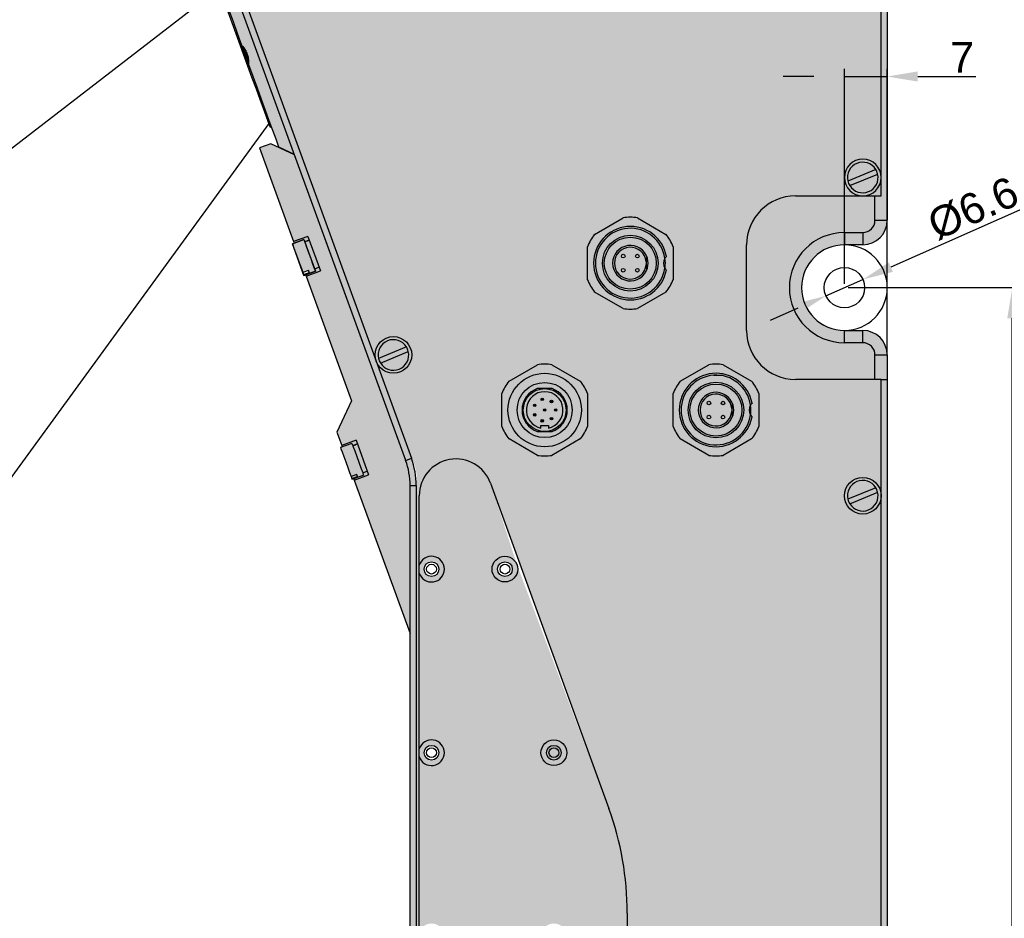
# Model space of a CAD drawing. Header units: millimetres. Extents: x 1690 to 10670, y 1931 to 4673.
# Tile 14 of 48: x 5249 to 5410, y 2448 to 2595. Entities that reach past the tile are written whole.
import ezdxf

# ---------------------------------------------------------------- set-up
doc = ezdxf.new("R2010")
doc.units = ezdxf.units.MM
doc.styles.get("Standard").update_dxf_attribs({"font": 'arial.ttf'})
doc.dimstyles.new('ISO-25', dxfattribs={"dimtxt": 2.5, "dimasz": 2.5, "dimexe": 1.25, "dimexo": 0.625, "dimtad": 1, "dimdec": 0, "dimtxsty": 'Standard', "dimcen": 2.5, "dimadec": 0, "dimazin": 0, "dimtfac": 1, "dimtdec": 0, "dimtmove": 0, "dimatfit": 3, "dimfxl": 0, "dimarcsym": 0})

# ---------------------------------------------------------------- blocks, each defined once
blk = doc.blocks.new('*D215')
at = {"color": 0, "lineweight": -2, "transparency": 16777216}
for p, q in [((5384.4, 2550.96), (5412.47, 2550.96)), ((5411.22, 2320.96), (5411.22, 2545.96)), ((5384.4, 2315.96), (5412.47, 2315.96))]:
    blk.add_line(p, q, dxfattribs=at)
at = {"color": 0, "transparency": 16777216}
for points in [[(5410.39, 2545.96), (5412.06, 2545.96), (5411.22, 2550.96)], [(5410.39, 2320.96), (5412.06, 2320.96), (5411.22, 2315.96)]]:
    blk.add_solid(points, dxfattribs=at)
at = {"layer": 'Defpoints', "color": 0, "transparency": 16777216}
for p in [(5383.77, 2550.96), (5411.22, 2550.96), (5383.77, 2315.96)]:
    blk.add_point(p, dxfattribs=at)
at = {"color": 0, "transparency": 16777216, "insert": (5408.04, 2408.46), "char_height": 5, "attachment_point": 5, "rotation": 90}
blk.add_mtext('235', dxfattribs=at)
blk = doc.blocks.new('*D221')
at = {"color": 0, "lineweight": -2, "transparency": 16777216}
for p, q in [((5383.77, 2551.58), (5383.77, 2586.71)), ((5390.77, 2553), (5390.77, 2586.71)), ((5378.77, 2585.46), (5373.77, 2585.46)), ((5383.77, 2585.46), (5390.77, 2585.46)), ((5395.77, 2585.46), (5405.26, 2585.46))]:
    blk.add_line(p, q, dxfattribs=at)
at = {"color": 0, "transparency": 16777216}
for points in [[(5378.77, 2586.29), (5378.77, 2584.63), (5383.77, 2585.46)], [(5395.77, 2586.29), (5395.77, 2584.63), (5390.77, 2585.46)]]:
    blk.add_solid(points, dxfattribs=at)
at = {"layer": 'Defpoints', "color": 0, "transparency": 16777216}
for p in [(5390.77, 2585.46), (5390.77, 2552.38), (5383.77, 2550.96)]:
    blk.add_point(p, dxfattribs=at)
at = {"color": 0, "transparency": 16777216, "insert": (5403.02, 2588.58), "char_height": 5, "attachment_point": 5}
blk.add_mtext('7', dxfattribs=at)
blk = doc.blocks.new('*D222')
at = {"color": 0, "lineweight": -2, "transparency": 16777216}
for p, q in [((5413.39, 2564.06), (5391.36, 2554.31)), ((5380.75, 2549.62), (5386.79, 2552.29)), ((5376.18, 2547.6), (5371.61, 2545.58))]:
    blk.add_line(p, q, dxfattribs=at)
at = {"color": 0, "transparency": 16777216}
for points in [[(5391.03, 2555.08), (5391.7, 2553.55), (5386.79, 2552.29)], [(5375.84, 2548.36), (5376.52, 2546.84), (5380.75, 2549.62)]]:
    blk.add_solid(points, dxfattribs=at)
at = {"layer": 'Defpoints', "color": 0, "transparency": 16777216}
for p in [(5386.79, 2552.29), (5380.75, 2549.62)]:
    blk.add_point(p, dxfattribs=at)
at = {"color": 0, "transparency": 16777216, "insert": (5404.83, 2563.9), "char_height": 5, "attachment_point": 5, "rotation": 23.8629}
blk.add_mtext('%%c6.6', dxfattribs=at)

msp = doc.modelspace()

# ---------------------------------------------------------------- hatches: boundary and pattern name
h = msp.add_hatch(color=254)
h.dxf.hatch_style = 1
h.paths.add_polyline_path([(5390.77, 2637.96, 0.414214), (5382.77, 2645.96), (5347.18, 2645.96, 0.087489), (5344.45, 2645.47), (5287.67, 2624.81, 0.211779), (5280.66, 2618.06, 0.186103), (5280.5, 2609.43), (5281.52, 2606.61), (5312.05, 2522.74), (5312.99, 2523.08, -0.176326), (5313.77, 2518.63), (5312.77, 2518.63), (5312.77, 2405.96), (5322.93, 2405.96, -0.198912), (5320.1, 2407.13), (5315.44, 2411.78, -0.198915), (5314.27, 2414.61), (5314.27, 2516.96, -0.8391), (5325.91, 2519.01), (5345.26, 2465.85, -0.087489), (5348.27, 2448.75), (5348.27, 2436.21), (5352.91, 2433.84), (5352.18, 2432.42), (5353.34, 2431.83), (5353.95, 2433.03), (5355.38, 2432.3), (5349.61, 2420.99), (5348.27, 2421.67), (5348.27, 2408.81, -0.234324), (5349.31, 2407.97), (5354, 2397.69), (5352.55, 2397.02), (5353.09, 2395.84), (5354.31, 2396.4), (5354.98, 2394.95), (5348.27, 2391.88), (5348.27, 2343.96, -0.4251), (5344.42, 2339.96), (5318.27, 2339.96, -0.414276), (5314.27, 2343.96), (5314.27, 2371.96, -0.414067), (5318.27, 2375.96), (5313.77, 2375.96), (5313.77, 2342.96, -0.298217), (5305.97, 2331.04, 0.298217), (5301.77, 2324.63), (5301.77, 2299.96), (5300.77, 2299.95, 0.414028), (5304.77, 2295.96), (5304.77, 2296.96), (5367.77, 2296.96), (5367.77, 2319.96, -0.414214), (5375.77, 2327.96), (5390.77, 2327.96), (5390.77, 2539.96, 0.414214), (5386.77, 2543.96), (5383.77, 2543.96, -1), (5383.77, 2557.96), (5386.77, 2557.96, 0.414214), (5390.77, 2561.96)])
h = msp.add_hatch(color=254)
h.dxf.hatch_style = 1
edge = h.paths.add_edge_path()
edge.add_line((5281.52, 2606.61), (5280.33, 2604.05))
edge.add_line((5280.33, 2604.05), (5280.8, 2602.74))
edge.add_line((5280.8, 2602.74), (5281.32, 2601.3))
edge.add_line((5281.32, 2601.3), (5281.9, 2599.73))
edge.add_line((5281.9, 2599.73), (5282.51, 2598.05))
edge.add_line((5282.51, 2598.05), (5283.15, 2596.28))
edge.add_line((5283.15, 2596.28), (5283.83, 2594.43))
edge.add_line((5283.83, 2594.43), (5284.52, 2592.52))
edge.add_line((5284.52, 2592.52), (5285.23, 2590.58))
edge.add_spline(control_points=[(5285.23, 2590.58), (5285.36, 2590.42), (5285.5, 2590.25), (5285.62, 2590.08)], knot_values=[0, 0, 0, 0, 0.190492, 0.190492, 0.190492, 0.190492], degree=3, periodic=0)
edge.add_spline(control_points=[(5285.62, 2590.08), (5285.72, 2589.94), (5285.97, 2589.56), (5286.26, 2588.83), (5286.38, 2588.06), (5286.37, 2587.61), (5286.37, 2587.44)], knot_values=[0.190492, 0.190492, 0.190492, 0.190492, 0.338622, 0.589585, 0.840193, 1, 1, 1, 1], degree=3, periodic=0)
edge.add_line((5286.37, 2587.44), (5287.08, 2585.5))
edge.add_line((5287.08, 2585.5), (5287.77, 2583.59))
edge.add_line((5287.77, 2583.59), (5288.44, 2581.74))
edge.add_line((5288.44, 2581.74), (5289.09, 2579.97))
edge.add_line((5289.09, 2579.97), (5289.7, 2578.29))
edge.add_line((5289.7, 2578.29), (5290.27, 2576.72))
edge.add_line((5290.27, 2576.72), (5290.8, 2575.28))
edge.add_line((5290.8, 2575.28), (5291.27, 2573.98))
edge.add_line((5291.27, 2573.98), (5293.83, 2572.78))
edge.add_line((5293.83, 2572.78), (5281.52, 2606.61))
h = msp.add_hatch(color=254)
h.dxf.hatch_style = 1
edge = h.paths.add_edge_path()
edge.add_line((5290.02, 2574.48), (5288.14, 2573.8))
edge.add_line((5288.14, 2573.8), (5293.72, 2558.48))
edge.add_line((5293.72, 2558.48), (5296.07, 2559.34))
edge.add_line((5296.07, 2559.34), (5296.29, 2558.71))
edge.add_ellipse((5296.19, 2556.19), major_axis=(8.23, 3.02), ratio=0.26794, start_angle=83.6422, end_angle=88.8813)
edge.add_ellipse((5298, 2556.85), major_axis=(8.23, 3.02), ratio=0.26794, start_angle=96.2885, end_angle=101.5814, ccw=False)
edge.add_line((5296.3, 2558.71), (5298.12, 2553.7))
edge.add_line((5298.12, 2553.7), (5295.77, 2552.84))
edge.add_line((5295.77, 2552.84), (5303.19, 2532.45))
edge.add_line((5303.19, 2532.45), (5300.8, 2527.32))
edge.add_line((5300.8, 2527.32), (5301.59, 2525.16))
edge.add_line((5301.59, 2525.16), (5303.94, 2526.02))
edge.add_line((5303.94, 2526.02), (5305.99, 2520.38))
edge.add_line((5305.99, 2520.38), (5303.64, 2519.52))
edge.add_line((5303.64, 2519.52), (5312.77, 2494.44))
edge.add_line((5312.77, 2494.44), (5312.77, 2518.63))
edge.add_arc((5300.77, 2518.63), 12, 0, 20)
edge.add_line((5312.05, 2522.74), (5293.87, 2572.69))
edge.add_line((5293.87, 2572.69), (5290.02, 2574.48))
edge = h.paths.add_edge_path(flags=17)
edge.add_ellipse((5298, 2556.85), major_axis=(8.23, 3.02), ratio=0.26794, start_angle=96.2885, end_angle=101.5814)
edge.add_line((5295.56, 2558.4), (5295.6, 2558.29))
edge.add_line((5295.6, 2558.29), (5295.85, 2557.58))
edge.add_line((5295.85, 2557.58), (5296.18, 2556.69))
edge.add_line((5296.18, 2556.69), (5296.52, 2555.74))
edge.add_line((5296.52, 2555.74), (5296.84, 2554.86))
edge.add_line((5296.84, 2554.86), (5297.1, 2554.17))
edge.add_line((5297.1, 2554.17), (5297.15, 2554.03))
edge.add_line((5297.15, 2554.03), (5297.9, 2554.31))
edge.add_line((5297.9, 2554.31), (5296.3, 2558.71))
h.paths.add_polyline_path([(5304.05, 2523.38), (5303.72, 2524.27), (5303.47, 2524.97), (5303.31, 2525.4), (5303.27, 2525.51), (5301.39, 2524.83), (5301.39, 2524.82), (5301.47, 2524.62), (5301.65, 2524.11), (5301.92, 2523.37), (5302.24, 2522.49), (5302.57, 2521.58), (5302.88, 2520.75), (5303.11, 2520.11), (5304.05, 2520.45), (5304.07, 2520.4), (5304.09, 2520.35), (5304.1, 2520.3), (5304.12, 2520.26), (5304.13, 2520.22), (5304.15, 2520.18), (5304.16, 2520.15), (5304.17, 2520.12), (5303.23, 2519.78), (5303.27, 2519.66), (5305.15, 2520.34), (5305.12, 2520.43), (5304.97, 2520.85), (5304.71, 2521.54), (5304.39, 2522.43)], flags=17)
edge = h.paths.add_edge_path(flags=17)
edge.add_ellipse((5305.87, 2523.53), major_axis=(8.23, 3.02), ratio=0.26794, start_angle=96.2885, end_angle=101.5814)
edge.add_line((5303.43, 2525.08), (5303.47, 2524.97))
edge.add_line((5303.47, 2524.97), (5303.72, 2524.27))
edge.add_line((5303.72, 2524.27), (5304.05, 2523.38))
edge.add_line((5304.05, 2523.38), (5304.39, 2522.43))
edge.add_line((5304.39, 2522.43), (5304.71, 2521.54))
edge.add_line((5304.71, 2521.54), (5304.97, 2520.85))
edge.add_line((5304.97, 2520.85), (5305.02, 2520.72))
edge.add_line((5305.02, 2520.72), (5305.77, 2520.99))
edge.add_line((5305.77, 2520.99), (5304.17, 2525.39))
h.paths.add_polyline_path([(5312.99, 2523.08), (5312.05, 2522.74, -0.087489), (5312.77, 2518.63), (5313.77, 2518.63, 0.087489)])
h.paths.add_polyline_path([(5312.47, 2540.53), (5307.91, 2538.64, 0.850964)], flags=17)
h = msp.add_hatch(color=254)
h.dxf.hatch_style = 1
h.paths.add_polyline_path([(5295.4, 2558.83), (5293.52, 2558.14), (5295.24, 2553.42), (5296.18, 2553.77), (5296.2, 2553.71), (5296.22, 2553.67), (5296.23, 2553.62), (5296.25, 2553.58), (5296.26, 2553.54), (5296.28, 2553.5), (5296.29, 2553.47), (5296.3, 2553.44), (5295.36, 2553.1), (5295.4, 2552.97), (5297.28, 2553.66), (5297.25, 2553.75)])
edge = h.paths.add_edge_path()
edge.add_line((5296.07, 2559.34), (5293.72, 2558.48))
edge.add_line((5293.72, 2558.48), (5293.78, 2558.31))
edge.add_line((5293.78, 2558.31), (5293.8, 2558.25))
edge.add_line((5293.8, 2558.25), (5295.4, 2558.83))
edge.add_line((5295.4, 2558.83), (5295.54, 2558.45))
edge.add_ellipse((5296.19, 2556.19), major_axis=(8.23, 3.02), ratio=0.26794, start_angle=83.6422, end_angle=88.8813, ccw=False)
edge.add_line((5296.29, 2558.71), (5296.07, 2559.34))
h.paths.add_polyline_path([(5297.9, 2554.31), (5297.15, 2554.03), (5297.25, 2553.75), (5297.28, 2553.66), (5295.68, 2553.08), (5295.71, 2553.01), (5295.77, 2552.84), (5298.12, 2553.7)])
h.paths.add_polyline_path([(5304.13, 2520.22), (5304.12, 2520.26), (5304.1, 2520.3), (5304.09, 2520.35), (5304.07, 2520.4), (5304.05, 2520.45), (5303.11, 2520.11), (5303.23, 2519.78), (5304.17, 2520.12), (5304.16, 2520.15), (5304.15, 2520.18)])
h.paths.add_polyline_path([(5305.77, 2520.99), (5305.02, 2520.72), (5305.12, 2520.43), (5305.15, 2520.34), (5303.55, 2519.76), (5303.58, 2519.69), (5303.64, 2519.52), (5305.99, 2520.38)])
edge = h.paths.add_edge_path()
edge.add_line((5303.94, 2526.02), (5301.59, 2525.16))
edge.add_line((5301.59, 2525.16), (5301.65, 2524.99))
edge.add_line((5301.65, 2524.99), (5301.67, 2524.93))
edge.add_line((5301.67, 2524.93), (5303.27, 2525.51))
edge.add_line((5303.27, 2525.51), (5303.31, 2525.4))
edge.add_line((5303.31, 2525.4), (5303.41, 2525.13))
edge.add_ellipse((5304.06, 2522.87), major_axis=(8.23, 3.02), ratio=0.26794, start_angle=83.6422, end_angle=88.8813, ccw=False)
edge.add_line((5304.16, 2525.4), (5303.94, 2526.02))
at = {"true_color": 0xfcfcfc}
h = msp.add_hatch(color=7, dxfattribs=at)
h.dxf.hatch_style = 1
h.paths.add_polyline_path([(5335.94, 2538.37, 0.078355), (5333.6, 2538.37), (5328.94, 2535.67, 0.078355), (5327.77, 2533.65), (5327.77, 2528.26, 0.078355), (5328.94, 2526.24), (5333.6, 2523.55, 0.078356), (5335.94, 2523.55), (5340.6, 2526.24, 0.078355), (5341.77, 2528.26), (5341.77, 2533.65, 0.078355), (5340.6, 2535.67)])
h.paths.add_polyline_path([(5340.77, 2530.96, -1), (5328.77, 2530.96, -1)], flags=16)
h.paths.add_polyline_path([(5339.27, 2530.96, -1), (5330.27, 2530.96, -1)], flags=0)
h.paths.add_polyline_path([(5338.27, 2530.96, -1), (5331.27, 2530.96, -1)], flags=0)
h.paths.add_polyline_path([(5335.37, 2528.02), (5335.37, 2528.42), (5334.17, 2528.42), (5334.17, 2528.02, -9.898965)], flags=0)
h.paths.add_polyline_path([(5334.57, 2532.71, -1), (5334.17, 2532.71, -1)], flags=0)
h.paths.add_polyline_path([(5334.47, 2532.71, -1), (5334.27, 2532.71, -1)], flags=0)
h.paths.add_polyline_path([(5336.09, 2532.36, -1), (5335.69, 2532.36, -1)], flags=0)
h.paths.add_polyline_path([(5335.99, 2532.36, -1), (5335.79, 2532.36, -1)], flags=0)
h.paths.add_polyline_path([(5333.35, 2531.74, -1), (5332.95, 2531.74, -1)], flags=0)
h.paths.add_polyline_path([(5333.25, 2531.74, -1), (5333.05, 2531.74, -1)], flags=0)
h.paths.add_polyline_path([(5334.97, 2530.96, -1), (5334.57, 2530.96, -1)], flags=0)
h.paths.add_polyline_path([(5336.77, 2530.96, -1), (5336.37, 2530.96, -1)], flags=0)
h.paths.add_polyline_path([(5334.87, 2530.96, -1), (5334.67, 2530.96, -1)], flags=0)
h.paths.add_polyline_path([(5336.67, 2530.96, -1), (5336.47, 2530.96, -1)], flags=0)
h.paths.add_polyline_path([(5333.35, 2530.18, -1), (5332.95, 2530.18, -1)], flags=0)
h.paths.add_polyline_path([(5333.25, 2530.18, -1), (5333.05, 2530.18, -1)], flags=0)
h.paths.add_polyline_path([(5336.09, 2529.55, -1), (5335.69, 2529.55, -1)], flags=0)
h.paths.add_polyline_path([(5335.99, 2529.55, -1), (5335.79, 2529.55, -1)], flags=0)
h.paths.add_polyline_path([(5334.57, 2529.2, -1), (5334.17, 2529.2, -1)], flags=0)
h.paths.add_polyline_path([(5334.47, 2529.2, -1), (5334.27, 2529.2, -1)], flags=0)
h = msp.add_hatch(color=7, dxfattribs=at)
h.dxf.hatch_style = 1
h.paths.add_polyline_path([(5328.77, 2530.96, 1), (5340.77, 2530.96, 1)])
h.paths.add_polyline_path([(5339.27, 2530.96, -1), (5330.27, 2530.96, -1)], flags=16)
h.paths.add_polyline_path([(5338.27, 2530.96, -1), (5331.27, 2530.96, -1)], flags=0)
h.paths.add_polyline_path([(5335.37, 2528.02), (5335.37, 2528.42), (5334.17, 2528.42), (5334.17, 2528.02, -9.898965)], flags=0)
h.paths.add_polyline_path([(5334.57, 2532.71, -1), (5334.17, 2532.71, -1)], flags=0)
h.paths.add_polyline_path([(5334.47, 2532.71, -1), (5334.27, 2532.71, -1)], flags=0)
h.paths.add_polyline_path([(5336.09, 2532.36, -1), (5335.69, 2532.36, -1)], flags=0)
h.paths.add_polyline_path([(5335.99, 2532.36, -1), (5335.79, 2532.36, -1)], flags=0)
h.paths.add_polyline_path([(5333.35, 2531.74, -1), (5332.95, 2531.74, -1)], flags=0)
h.paths.add_polyline_path([(5333.25, 2531.74, -1), (5333.05, 2531.74, -1)], flags=0)
h.paths.add_polyline_path([(5334.97, 2530.96, -1), (5334.57, 2530.96, -1)], flags=0)
h.paths.add_polyline_path([(5334.87, 2530.96, -1), (5334.67, 2530.96, -1)], flags=0)
h.paths.add_polyline_path([(5336.77, 2530.96, -1), (5336.37, 2530.96, -1)], flags=0)
h.paths.add_polyline_path([(5336.67, 2530.96, -1), (5336.47, 2530.96, -1)], flags=0)
h.paths.add_polyline_path([(5333.35, 2530.18, -1), (5332.95, 2530.18, -1)], flags=0)
h.paths.add_polyline_path([(5333.25, 2530.18, -1), (5333.05, 2530.18, -1)], flags=0)
h.paths.add_polyline_path([(5336.09, 2529.55, -1), (5335.69, 2529.55, -1)], flags=0)
h.paths.add_polyline_path([(5335.99, 2529.55, -1), (5335.79, 2529.55, -1)], flags=0)
h.paths.add_polyline_path([(5334.57, 2529.2, -1), (5334.17, 2529.2, -1)], flags=0)
h.paths.add_polyline_path([(5334.47, 2529.2, -1), (5334.27, 2529.2, -1)], flags=0)
h = msp.add_hatch(color=7, dxfattribs=at)
h.dxf.hatch_style = 1
h.paths.add_polyline_path([(5330.27, 2530.96, 1), (5339.27, 2530.96, 1)])
h.paths.add_polyline_path([(5338.27, 2530.96, -1), (5331.27, 2530.96, -1)], flags=16)
h.paths.add_polyline_path([(5335.37, 2528.02), (5335.37, 2528.42), (5334.17, 2528.42), (5334.17, 2528.02, -9.898965)], flags=0)
h.paths.add_polyline_path([(5336.09, 2532.36, -1), (5335.69, 2532.36, -1)], flags=0)
h.paths.add_polyline_path([(5335.99, 2532.36, -1), (5335.79, 2532.36, -1)], flags=0)
h.paths.add_polyline_path([(5334.57, 2532.71, -1), (5334.17, 2532.71, -1)], flags=0)
h.paths.add_polyline_path([(5334.47, 2532.71, -1), (5334.27, 2532.71, -1)], flags=0)
h.paths.add_polyline_path([(5336.77, 2530.96, -1), (5336.37, 2530.96, -1)], flags=0)
h.paths.add_polyline_path([(5336.67, 2530.96, -1), (5336.47, 2530.96, -1)], flags=0)
h.paths.add_polyline_path([(5334.97, 2530.96, -1), (5334.57, 2530.96, -1)], flags=0)
h.paths.add_polyline_path([(5334.87, 2530.96, -1), (5334.67, 2530.96, -1)], flags=0)
h.paths.add_polyline_path([(5333.35, 2531.74, -1), (5332.95, 2531.74, -1)], flags=0)
h.paths.add_polyline_path([(5333.25, 2531.74, -1), (5333.05, 2531.74, -1)], flags=0)
h.paths.add_polyline_path([(5336.09, 2529.55, -1), (5335.69, 2529.55, -1)], flags=0)
h.paths.add_polyline_path([(5335.99, 2529.55, -1), (5335.79, 2529.55, -1)], flags=0)
h.paths.add_polyline_path([(5333.35, 2530.18, -1), (5332.95, 2530.18, -1)], flags=0)
h.paths.add_polyline_path([(5333.25, 2530.18, -1), (5333.05, 2530.18, -1)], flags=0)
h.paths.add_polyline_path([(5334.57, 2529.2, -1), (5334.17, 2529.2, -1)], flags=0)
h.paths.add_polyline_path([(5334.47, 2529.2, -1), (5334.27, 2529.2, -1)], flags=0)
h = msp.add_hatch(color=7, dxfattribs=at)
h.dxf.hatch_style = 1
h.paths.add_polyline_path([(5334.17, 2528.02), (5334.17, 2528.42), (5335.37, 2528.42), (5335.37, 2528.02, 9.898965)])
h.paths.add_polyline_path([(5334.57, 2532.71, -1), (5334.17, 2532.71, -1)], flags=16)
h.paths.add_polyline_path([(5334.47, 2532.71, -1), (5334.27, 2532.71, -1)], flags=0)
h.paths.add_polyline_path([(5336.09, 2532.36, -1), (5335.69, 2532.36, -1)], flags=16)
h.paths.add_polyline_path([(5335.99, 2532.36, -1), (5335.79, 2532.36, -1)], flags=0)
h.paths.add_polyline_path([(5334.97, 2530.96, -1), (5334.57, 2530.96, -1)], flags=16)
h.paths.add_polyline_path([(5334.87, 2530.96, -1), (5334.67, 2530.96, -1)], flags=0)
h.paths.add_polyline_path([(5333.35, 2531.74, -1), (5332.95, 2531.74, -1)], flags=16)
h.paths.add_polyline_path([(5333.25, 2531.74, -1), (5333.05, 2531.74, -1)], flags=0)
h.paths.add_polyline_path([(5336.77, 2530.96, -1), (5336.37, 2530.96, -1)], flags=16)
h.paths.add_polyline_path([(5336.67, 2530.96, -1), (5336.47, 2530.96, -1)], flags=0)
h.paths.add_polyline_path([(5333.35, 2530.18, -1), (5332.95, 2530.18, -1)], flags=16)
h.paths.add_polyline_path([(5336.09, 2529.55, -1), (5335.69, 2529.55, -1)], flags=16)
h.paths.add_polyline_path([(5333.25, 2530.18, -1), (5333.05, 2530.18, -1)], flags=0)
h.paths.add_polyline_path([(5335.99, 2529.55, -1), (5335.79, 2529.55, -1)], flags=0)
h.paths.add_polyline_path([(5334.57, 2529.2, -1), (5334.17, 2529.2, -1)], flags=16)
h.paths.add_polyline_path([(5334.47, 2529.2, -1), (5334.27, 2529.2, -1)], flags=0)
h = msp.add_hatch(color=254)
h.dxf.hatch_style = 1
h.paths.add_polyline_path([(5348.27, 2391.88), (5347.15, 2391.37), (5345.92, 2390.81), (5344.88, 2390.33), (5344.09, 2389.97), (5343.59, 2389.75), (5343.43, 2389.67), (5342.76, 2391.13), (5343.42, 2391.43), (5343.99, 2391.69), (5343.45, 2392.87), (5342.98, 2392.66), (5342.36, 2392.37), (5342.03, 2392.22), (5341.99, 2392.2), (5337.3, 2402.48), (5337.3, 2402.48, -0.414217), (5338.04, 2404.47), (5338.13, 2404.51), (5337.14, 2406.68), (5336.86, 2406.71, -1.994848), (5334.42, 2409.03), (5332.3, 2413.67), (5336.65, 2419.78), (5344.13, 2419.07), (5347.24, 2412.24), (5346.24, 2410.83), (5347.23, 2408.67), (5347.32, 2408.71, -0.163981), (5348.27, 2408.81), (5348.27, 2421.67), (5348.19, 2421.72), (5348.27, 2421.88), (5348.27, 2421.89), (5348.27, 2423.19), (5347.64, 2423.51), (5347.41, 2423.05), (5347.09, 2422.44), (5346.91, 2422.08), (5337.23, 2426.76, -0.281954), (5338.37, 2424.89, -1), (5334.17, 2424.89, -0.577997), (5337.04, 2427.13, -0.456085), (5336.19, 2429.23), (5336.24, 2429.32), (5334.12, 2430.4), (5332.66, 2429.46), (5325.98, 2432.87), (5325.59, 2440.37), (5331.88, 2444.45), (5335.32, 2443.09, -0.281954), (5334.17, 2444.96, -1), (5338.37, 2444.96, -0.560118), (5335.32, 2443.09), (5338.57, 2441.04), (5338.66, 2439.31), (5340.78, 2438.23), (5340.82, 2438.32, -0.414217), (5342.84, 2438.98), (5342.84, 2438.98), (5348.27, 2436.21), (5348.27, 2448.76, 0.087505), (5345.25, 2465.86), (5330.25, 2505.67, -0.087489), (5330.37, 2504.96, -1), (5326.17, 2504.96, -0.8391), (5330.25, 2505.67), (5325.91, 2519.01, 0.839095), (5314.27, 2516.96), (5314.27, 2516.96), (5314.27, 2505.6, -6.403189), (5314.27, 2504.32), (5314.27, 2475.6, -6.403189), (5314.27, 2474.32), (5314.27, 2445.6, -6.403189), (5314.27, 2444.32), (5314.27, 2415.6, -6.180151), (5314.29, 2414.27, 0.176822), (5315.44, 2411.78), (5320.1, 2407.12, 0.198704), (5322.93, 2405.96), (5327.77, 2405.96, -0.414214), (5335.77, 2397.96), (5335.77, 2383.96, -0.414214), (5327.77, 2375.96), (5318.27, 2375.96, 0.414089), (5314.27, 2371.96), (5314.27, 2371.96), (5314.27, 2370.6, -6.403189), (5314.27, 2369.32), (5314.27, 2348.6, -6.403189), (5314.27, 2347.32), (5314.27, 2343.96, 0.414214), (5318.27, 2339.96), (5325.13, 2339.96, -6.403127), (5326.41, 2339.96), (5343.13, 2339.96, -6.358271), (5344.42, 2339.96, 0.40342), (5348.27, 2343.96), (5348.27, 2356.32, -6.40312), (5348.27, 2357.6)])
h.paths.add_polyline_path([(5335.77, 2383.96), (5335.77, 2397.96, 0.414214), (5327.77, 2405.96), (5314.77, 2405.96), (5314.77, 2404.19, -0.945824), (5319.01, 2399.96), (5319.77, 2399.96, -0.999963), (5319.77, 2381.96), (5316.77, 2381.96, 0.414214), (5314.77, 2379.96), (5314.77, 2375.96), (5327.77, 2375.96, 0.414214)], flags=17)
h = msp.add_hatch(color=254)
h.dxf.hatch_style = 1
h.paths.add_polyline_path([(5314.27, 2505.6), (5314.27, 2504.32, 6.403189)])
h.paths.add_polyline_path([(5315.07, 2504.96, -1), (5317.47, 2504.96, -1)], flags=16)
h.paths.add_polyline_path([(5315.47, 2504.96, -1), (5317.07, 2504.96, -1)], flags=0)
h.paths.add_polyline_path([(5317.07, 2504.96, 1), (5315.47, 2504.96, 1)], flags=0)
h = msp.add_hatch(color=254)
h.dxf.hatch_style = 1
h.paths.add_polyline_path([(5326.27, 2505.6), (5326.27, 2504.32, 6.403189)])
h.paths.add_polyline_path([(5327.07, 2504.96, -1), (5329.47, 2504.96, -1)], flags=16)
h.paths.add_polyline_path([(5327.47, 2504.96, -1), (5329.07, 2504.96, -1)], flags=0)
h.paths.add_polyline_path([(5329.07, 2504.96, 1), (5327.47, 2504.96, 1)], flags=0)
h = msp.add_hatch(color=254)
h.dxf.hatch_style = 1
h.paths.add_polyline_path([(5314.27, 2475.6), (5314.27, 2474.32, 6.403189)])
h.paths.add_polyline_path([(5315.07, 2474.96, -1), (5317.47, 2474.96, -1)], flags=16)
h.paths.add_polyline_path([(5315.47, 2474.96, -1), (5317.07, 2474.96, -1)], flags=0)
h.paths.add_polyline_path([(5317.07, 2474.96, 1), (5315.47, 2474.96, 1)], flags=0)

# ---------------------------------------------------------------- linework, layer by layer
for p, q in [((5390.77, 2621.96), (5390.77, 2561.96)), ((5389.77, 2568.96), (5389.77, 2616.96)), ((5312.05, 2522.74), (5280.5, 2609.43)), ((5281.44, 2609.77), (5307.22, 2538.93)), ((5289.89, 2577.2), (5290.07, 2577.26)), ((5290.02, 2574.48), (5288.14, 2573.8)), ((5288.14, 2573.8), (5293.72, 2558.48)), ((5293.87, 2572.69), (5290.02, 2574.48)), ((5291.27, 2573.98), (5293.83, 2572.78)), ((5312.05, 2522.74), (5293.87, 2572.69)), ((5388.9, 2570.27), (5384.34, 2568.38)), ((5384.64, 2567.64), (5389.21, 2569.53)), ((5389.77, 2565.96), (5389.77, 2568.96)), ((5375.77, 2565.96), (5388.77, 2565.96)), ((5388.77, 2561.96), (5388.77, 2565.96)), ((5388.77, 2565.96), (5389.77, 2565.96)), ((5342.94, 2559.67), (5347.6, 2562.37)), ((5349.94, 2562.37), (5354.6, 2559.67)), ((5388.77, 2561.96), (5390.77, 2561.96)), ((5390.77, 2550.96), (5390.77, 2561.96)), ((5296.07, 2559.34), (5293.72, 2558.48)), ((5296.07, 2559.34), (5298.12, 2553.7)), ((5383.77, 2559.96), (5386.77, 2559.96)), ((5383.77, 2559.96), (5383.77, 2557.96)), ((5386.77, 2559.96), (5386.77, 2557.96)), ((5295.4, 2558.83), (5293.52, 2558.14)), ((5367.77, 2543.96), (5367.77, 2557.96)), ((5386.77, 2557.96), (5383.77, 2557.96)), ((5341.77, 2552.26), (5341.77, 2557.65)), ((5355.77, 2557.65), (5355.77, 2552.26)), ((5351.36, 2555.76), (5351.36, 2555.21)), ((5351.36, 2555.21), (5351.36, 2554.7)), ((5351.36, 2554.7), (5351.36, 2554.16)), ((5296.18, 2553.77), (5295.24, 2553.42)), ((5295.24, 2553.42), (5295.36, 2553.1)), ((5295.36, 2553.1), (5296.3, 2553.44)), ((5295.36, 2553.1), (5295.4, 2552.97)), ((5295.4, 2552.97), (5297.28, 2553.66)), ((5295.77, 2552.84), (5298.12, 2553.7)), ((5295.77, 2552.84), (5303.19, 2532.45)), ((5297.15, 2554.03), (5297.9, 2554.31)), ((5347.6, 2547.55), (5342.94, 2550.24)), ((5354.6, 2550.24), (5349.94, 2547.55)), ((5390.77, 2539.96), (5390.77, 2550.96)), ((5383.77, 2541.96), (5383.77, 2543.96)), ((5383.77, 2543.96), (5386.77, 2543.96)), ((5386.77, 2541.96), (5386.77, 2543.96)), ((5386.77, 2541.96), (5383.77, 2541.96)), ((5312.17, 2541.27), (5307.6, 2539.38)), ((5307.91, 2538.64), (5312.47, 2540.53)), ((5388.77, 2535.96), (5388.77, 2539.96)), ((5388.77, 2539.96), (5390.77, 2539.96)), ((5390.77, 2539.96), (5390.77, 2535.96)), ((5307.22, 2538.93), (5312.99, 2523.08)), ((5328.94, 2535.67), (5333.6, 2538.37)), ((5335.94, 2538.37), (5340.6, 2535.67)), ((5356.94, 2535.67), (5361.6, 2538.37)), ((5363.94, 2538.37), (5368.6, 2535.67)), ((5363.85, 2536.58), (5362.43, 2536.58)), ((5388.77, 2535.96), (5375.77, 2535.96)), ((5389.77, 2535.96), (5388.77, 2535.96)), ((5389.77, 2535.96), (5390.77, 2535.96)), ((5389.77, 2516.96), (5389.77, 2535.96)), ((5390.77, 2535.96), (5390.77, 2327.96)), ((5327.77, 2528.26), (5327.77, 2533.65)), ((5334.77, 2534.46), (5333.57, 2534.46)), ((5335.97, 2534.46), (5334.77, 2534.46)), ((5341.77, 2533.65), (5341.77, 2528.26)), ((5355.77, 2528.26), (5355.77, 2533.65)), ((5369.77, 2533.65), (5369.77, 2528.26)), ((5303.19, 2532.45), (5300.8, 2527.32)), ((5365.36, 2531.76), (5365.36, 2531.21)), ((5365.36, 2531.21), (5365.36, 2530.7)), ((5365.36, 2530.7), (5365.36, 2530.16)), ((5300.8, 2527.32), (5301.59, 2525.16)), ((5333.57, 2527.46), (5334.77, 2527.46)), ((5334.17, 2528.02), (5334.17, 2528.42)), ((5334.17, 2528.42), (5335.37, 2528.42)), ((5334.77, 2527.46), (5335.97, 2527.46)), ((5335.37, 2528.42), (5335.37, 2528.02)), ((5303.27, 2525.51), (5301.39, 2524.83)), ((5303.94, 2526.02), (5301.59, 2525.16)), ((5303.94, 2526.02), (5305.99, 2520.38)), ((5333.6, 2523.55), (5328.94, 2526.24)), ((5340.6, 2526.24), (5335.94, 2523.55)), ((5361.6, 2523.55), (5356.94, 2526.24)), ((5368.6, 2526.24), (5363.94, 2523.55)), ((5312.05, 2522.74), (5312.99, 2523.08)), ((5305.02, 2520.72), (5305.77, 2520.99)), ((5304.05, 2520.45), (5303.11, 2520.11)), ((5303.11, 2520.11), (5303.23, 2519.78)), ((5303.23, 2519.78), (5304.17, 2520.12)), ((5303.23, 2519.78), (5303.27, 2519.66)), ((5303.27, 2519.66), (5305.15, 2520.34)), ((5303.64, 2519.52), (5305.99, 2520.38)), ((5303.64, 2519.52), (5312.77, 2494.44)), ((5312.77, 2405.96), (5312.77, 2518.63)), ((5312.77, 2518.63), (5313.77, 2518.63)), ((5312.77, 2494.44), (5312.77, 2518.63)), ((5313.77, 2518.63), (5313.77, 2405.96)), ((5325.91, 2519.01), (5345.26, 2465.85)), ((5388.9, 2518.27), (5384.34, 2516.38)), ((5384.64, 2515.64), (5389.21, 2517.53)), ((5314.27, 2505.6), (5314.27, 2516.96)), ((5314.27, 2414.61), (5314.27, 2516.96)), ((5389.77, 2338.96), (5389.77, 2516.96)), ((5314.27, 2475.6), (5314.27, 2504.32)), ((5314.27, 2445.6), (5314.27, 2474.32)), ((5348.27, 2448.75), (5348.27, 2436.21))]:
    msp.add_line(p, q)
at = {"color": 1}
for p, q in [((5281.62, 2599.91), (4904.46, 2309.06)), ((5289.66, 2577.8), (5094.01, 2309.06))]:
    msp.add_line(p, q, dxfattribs=at)
at = {"flags": 128}
for points in [[(5280.33, 2604.05), (5280.8, 2602.74), (5281.32, 2601.3), (5281.9, 2599.73), (5282.51, 2598.05), (5283.15, 2596.28), (5283.83, 2594.43), (5284.52, 2592.52), (5285.23, 2590.58)], [(5285.55, 2589.12), (5284.82, 2591.1), (5284.12, 2593.02), (5283.47, 2594.83), (5282.87, 2596.46), (5282.36, 2597.88), (5281.94, 2599.04), (5281.62, 2599.91), (5281.42, 2600.46), (5281.34, 2600.68), (5281.34, 2600.69)], [(5286.37, 2587.44), (5286.24, 2587.81), (5285.95, 2588.58), (5285.64, 2589.44), (5285.36, 2590.21), (5285.23, 2590.58)], [(5286.36, 2588.06), (5286.3, 2588.21), (5286.05, 2588.91), (5285.78, 2589.64), (5285.61, 2590.11)], [(5289.89, 2577.2), (5289.88, 2577.22), (5289.78, 2577.5), (5289.55, 2578.11), (5289.22, 2579.04), (5288.78, 2580.24), (5288.25, 2581.7), (5287.64, 2583.37), (5286.97, 2585.2), (5286.27, 2587.13), (5285.55, 2589.12)], [(5286.37, 2587.44), (5287.08, 2585.5), (5287.77, 2583.59), (5288.44, 2581.74), (5289.09, 2579.97), (5289.7, 2578.29), (5290.27, 2576.72), (5290.8, 2575.28), (5291.27, 2573.98)], [(5293.52, 2558.14), (5293.52, 2558.14), (5293.6, 2557.93), (5293.78, 2557.43), (5294.05, 2556.69), (5294.37, 2555.81), (5294.7, 2554.9), (5295.01, 2554.07), (5295.24, 2553.42)], [(5293.72, 2558.48), (5293.78, 2558.31), (5293.8, 2558.25)], [(5295.4, 2558.83), (5295.44, 2558.72), (5295.6, 2558.29), (5295.85, 2557.58), (5296.18, 2556.69), (5296.52, 2555.74), (5296.84, 2554.86), (5297.1, 2554.17), (5297.25, 2553.75), (5297.28, 2553.66)], [(5295.68, 2553.08), (5295.71, 2553.01), (5295.77, 2552.84)], [(5296.3, 2553.44), (5296.29, 2553.47), (5296.28, 2553.5), (5296.26, 2553.54), (5296.25, 2553.58), (5296.23, 2553.62), (5296.22, 2553.67), (5296.2, 2553.71), (5296.18, 2553.77)], [(5303.27, 2525.51), (5303.31, 2525.4), (5303.47, 2524.97), (5303.72, 2524.27), (5304.05, 2523.38), (5304.39, 2522.43), (5304.71, 2521.54), (5304.97, 2520.85), (5305.12, 2520.43), (5305.15, 2520.34)], [(5301.39, 2524.83), (5301.39, 2524.82), (5301.47, 2524.62), (5301.65, 2524.11), (5301.92, 2523.37), (5302.24, 2522.49), (5302.57, 2521.58), (5302.88, 2520.75), (5303.11, 2520.11)], [(5301.59, 2525.16), (5301.65, 2524.99), (5301.67, 2524.93)], [(5303.55, 2519.76), (5303.58, 2519.69), (5303.64, 2519.52)], [(5304.17, 2520.12), (5304.16, 2520.15), (5304.15, 2520.18), (5304.13, 2520.22), (5304.12, 2520.26), (5304.1, 2520.3), (5304.09, 2520.35), (5304.07, 2520.4), (5304.05, 2520.45)]]:
    msp.add_lwpolyline(points, dxfattribs=at)
at = {"color": 7}
msp.add_lwpolyline([(5293.52, 2558.14), (5295.4, 2558.83), (5297.28, 2553.66), (5295.4, 2552.97), (5293.52, 2558.14)], dxfattribs=at)
for centre, radius in [((5348.77, 2554.96), 4.55), ((5348.77, 2554.96), 4.25), ((5347.62, 2556.11), 0.3), ((5349.92, 2556.11), 0.3), ((5347.62, 2553.81), 0.3), ((5349.92, 2553.81), 0.3), ((5383.77, 2550.96), 3.3), ((5310.04, 2539.96), 3), ((5334.77, 2530.96), 6), ((5334.77, 2530.96), 4.5), ((5362.77, 2530.96), 4.55), ((5362.77, 2530.96), 4.25), ((5334.77, 2530.96), 3.5), ((5333.15, 2531.74), 0.2), ((5334.37, 2532.71), 0.2), ((5334.37, 2532.71), 0.1), ((5335.89, 2532.36), 0.2), ((5335.89, 2532.36), 0.1), ((5361.62, 2532.11), 0.3), ((5363.92, 2532.11), 0.3), ((5333.15, 2530.18), 0.2), ((5333.15, 2531.74), 0.1), ((5334.77, 2530.96), 0.2), ((5334.77, 2530.96), 0.1), ((5336.57, 2530.96), 0.2), ((5336.57, 2530.96), 0.1), ((5333.15, 2530.18), 0.1), ((5334.37, 2529.2), 0.2), ((5334.37, 2529.2), 0.1), ((5335.89, 2529.55), 0.2), ((5335.89, 2529.55), 0.1), ((5361.62, 2529.81), 0.3), ((5363.92, 2529.81), 0.3), ((5386.77, 2516.96), 3), ((5316.27, 2504.96), 1.2), ((5328.27, 2504.96), 2.1), ((5328.27, 2504.96), 1.2), ((5316.27, 2504.96), 0.8), ((5328.27, 2504.96), 0.8), ((5316.27, 2474.96), 1.2), ((5316.27, 2474.96), 0.8), ((5336.27, 2474.96), 2.1), ((5336.27, 2474.96), 1.2), ((5336.27, 2474.96), 0.8)]:
    msp.add_circle(centre, radius)
for centre, radius, start, end in [((5386.77, 2568.96), 3, 0, 270), ((5386.77, 2568.96), 2.5, 31.6552, 193.2414), ((5386.77, 2568.96), 2.5, 211.6552, 13.2414), ((5386.77, 2568.96), 3, 270, 0), ((5386.77, 2568.96), 2.5, 13.2414, 31.6552), ((5386.77, 2568.96), 2.5, 193.2414, 211.6552), ((5375.77, 2557.96), 8, 90, 180), ((5348.77, 2554.96), 6, 10.564, 349.436), ((5348.77, 2554.96), 7.5, 81.0395, 98.9605), ((5386.77, 2561.96), 2, 270, 0), ((5386.77, 2561.96), 4, 270, 0), ((5348.77, 2554.96), 7.5, 141.0395, 158.9605), ((5348.77, 2554.96), 5.7, 7.9932, 352.0068), ((5348.77, 2554.96), 7.5, 21.0395, 38.9605), ((5383.77, 2550.96), 9, 90, 270), ((5348.77, 2554.96), 2.9, 16.0134, 343.9866), ((5383.77, 2550.96), 7, 90, 270), ((5383.77, 2550.96), 7, 0, 90), ((5348.77, 2554.96), 2.6, 5.6269, 354.3731), ((5348.77, 2554.96), 2.9, 343.9866, 16.0134), ((5355.69, 2554.96), 1.5, 148.1021, 211.8979), ((5348.77, 2554.96), 5.73, 351.8637, 8.8135), ((5348.77, 2554.96), 7.5, 201.0395, 218.9605), ((5348.77, 2554.96), 7.5, 321.0395, 338.9605), ((5383.77, 2550.96), 7, 270, 0), ((5348.77, 2554.96), 7.5, 261.0395, 278.9605), ((5375.77, 2543.96), 8, 180, 270), ((5386.77, 2539.96), 4, 0, 90), ((5310.04, 2539.96), 2.5, 31.6552, 193.2414), ((5386.77, 2539.96), 2, 0, 90), ((5310.04, 2539.96), 2.5, 211.6552, 13.2414), ((5310.04, 2539.96), 2.5, 13.2414, 31.6552), ((5310.04, 2539.96), 2.5, 193.2414, 211.6552), ((5334.77, 2530.96), 7.5, 81.0395, 98.9605), ((5362.77, 2530.96), 7.5, 81.0395, 98.9605), ((5362.77, 2530.96), 6, 10.564, 349.436), ((5334.77, 2530.96), 7.5, 141.0395, 158.9605), ((5334.77, 2530.96), 7.5, 21.0395, 38.9605), ((5362.77, 2530.96), 7.5, 141.0395, 158.9605), ((5362.77, 2530.96), 5.7, 7.9932, 352.0068), ((5362.77, 2530.96), 7.5, 21.0395, 38.9605), ((5334.77, 2530.96), 3.7, 108.9246, 251.0754), ((5334.77, 2530.96), 3, 281.537, 258.463), ((5334.77, 2530.96), 3.7, 288.9246, 71.0754), ((5362.77, 2530.96), 2.9, 16.0134, 343.9866), ((5362.77, 2530.96), 2.6, 5.6269, 354.3731), ((5362.77, 2530.96), 2.9, 343.9866, 16.0134), ((5369.69, 2530.96), 1.5, 148.1021, 211.8979), ((5362.77, 2530.96), 5.73, 350.8299, 8.0396), ((5334.77, 2530.96), 7.5, 201.0395, 218.9605), ((5334.77, 2530.96), 7.5, 321.0395, 338.9605), ((5362.77, 2530.96), 7.5, 201.0395, 218.9605), ((5362.77, 2530.96), 7.5, 321.0395, 338.9605), ((5300.77, 2518.63), 12, 0, 20), ((5300.77, 2518.63), 13, 0, 20), ((5320.27, 2516.96), 6, 20, 180), ((5334.77, 2530.96), 7.5, 261.0395, 278.9605), ((5362.77, 2530.96), 7.5, 261.0395, 278.9605), ((5386.77, 2516.96), 2.5, 31.6552, 193.2414), ((5386.77, 2516.96), 2.5, 211.6552, 13.2414), ((5386.77, 2516.96), 2.5, 13.2414, 31.6552), ((5386.77, 2516.96), 2.5, 193.2414, 211.6552), ((5316.27, 2504.96), 2.1, 197.7528, 162.2472), ((5316.27, 2474.96), 2.1, 197.7528, 162.2472), ((5298.27, 2448.75), 50, 0, 20)]:
    msp.add_arc(centre, radius, start, end)
for centre, start_param, end_param in [((5296.19, 2556.19), 1.459832, 1.551271), ((5298, 2556.85), 1.680551, 1.77293), ((5304.06, 2522.87), 1.459832, 1.551271), ((5305.87, 2523.53), 1.680551, 1.77293)]:
    msp.add_ellipse(centre, major_axis=(8.23, 3.02), ratio=0.26794, start_param=start_param, end_param=end_param)
for points, knots in [([(5285.23, 2590.58), (5285.47, 2590.29), (5285.88, 2589.78), (5286.26, 2588.83), (5286.38, 2588.06), (5286.37, 2587.61), (5286.37, 2587.44)], [0, 0, 0, 0, 0.338622, 0.589585, 0.840193, 1, 1, 1, 1]), ([(5354.67, 2556.06), (5354.67, 2556.05), (5354.66, 2556.05), (5354.63, 2556.02), (5354.58, 2555.97), (5354.51, 2555.89), (5354.45, 2555.81), (5354.42, 2555.76), (5354.42, 2555.75)], [0, 0, 0, 0, 0.158367, 0.3165, 0.4806, 0.666052, 0.960269, 1, 1, 1, 1]), ([(5351.56, 2555.76), (5351.56, 2555.76), (5351.55, 2555.76), (5351.5, 2555.76), (5351.43, 2555.76), (5351.38, 2555.76), (5351.36, 2555.76)], [0, 0, 0, 0, 0.268061, 0.535976, 0.808106, 1, 1, 1, 1]), ([(5351.36, 2554.16), (5351.39, 2554.16), (5351.45, 2554.16), (5351.52, 2554.16), (5351.56, 2554.16), (5351.56, 2554.16), (5351.56, 2554.16)], [0, 0, 0, 0, 0.2875751, 0.5755285, 0.8542721, 1, 1, 1, 1]), ([(5354.42, 2554.16), (5354.44, 2554.12), (5354.5, 2554.05), (5354.57, 2553.95), (5354.63, 2553.89), (5354.66, 2553.86), (5354.67, 2553.86), (5354.67, 2553.86)], [0, 0, 0, 0, 0.272541, 0.494826, 0.680475, 0.867057, 1, 1, 1, 1]), ([(5368.67, 2532.06), (5368.67, 2532.05), (5368.66, 2532.05), (5368.63, 2532.02), (5368.58, 2531.97), (5368.51, 2531.89), (5368.45, 2531.81), (5368.42, 2531.76), (5368.42, 2531.75)], [0, 0, 0, 0, 0.158369, 0.316499, 0.480597, 0.666032, 0.960245, 1, 1, 1, 1]), ([(5365.56, 2531.76), (5365.56, 2531.76), (5365.55, 2531.76), (5365.5, 2531.76), (5365.43, 2531.76), (5365.38, 2531.76), (5365.36, 2531.76)], [0, 0, 0, 0, 0.268061, 0.535976, 0.808106, 1, 1, 1, 1]), ([(5365.36, 2530.16), (5365.39, 2530.16), (5365.45, 2530.16), (5365.52, 2530.16), (5365.56, 2530.16), (5365.56, 2530.16), (5365.56, 2530.16)], [0, 0, 0, 0, 0.2875751, 0.5755285, 0.8542721, 1, 1, 1, 1]), ([(5368.42, 2530.16), (5368.44, 2530.12), (5368.5, 2530.05), (5368.57, 2529.95), (5368.63, 2529.89), (5368.66, 2529.86), (5368.67, 2529.86), (5368.67, 2529.86)], [0, 0, 0, 0, 0.272557, 0.494838, 0.680483, 0.86706, 1, 1, 1, 1]), ([(5314.27, 2504.32), (5314.27, 2504.52), (5314.27, 2504.95), (5314.27, 2505.37), (5314.27, 2505.6)], [0, 0, 0, 0, 0.478877, 1, 1, 1, 1]), ([(5314.27, 2474.32), (5314.27, 2474.52), (5314.27, 2474.95), (5314.27, 2475.37), (5314.27, 2475.6)], [0, 0, 0, 0, 0.478877, 1, 1, 1, 1])]:
    msp.add_open_spline(points, degree=3, knots=knots)

# ---------------------------------------------------------------- dimensions: what is measured, and where the dimension line sits
dim = msp.add_linear_dim(base=(5390.77, 2585.46), p1=(5383.77, 2550.96), p2=(5390.77, 2552.38), dimstyle='ISO-25', override={"dimtxt": 5, "dimasz": 5})
dim.commit()
dim.dimension.update_dxf_attribs({"geometry": '*D221', "text_midpoint": (5403.02, 2585.46), "dimtype": 160})
dim = msp.add_diameter_dim_2p(p1=(5380.75, 2549.62), p2=(5386.79, 2552.29), text='%%c6.6', dimstyle='ISO-25', override={"dimtxt": 5, "dimasz": 5})
dim.commit()
dim.dimension.update_dxf_attribs({"geometry": '*D222', "text_midpoint": (5406.17, 2560.86), "dimtype": 163})
dim = msp.add_linear_dim(base=(5411.22, 2550.96), p1=(5383.77, 2315.96), p2=(5383.77, 2550.96), angle=90, dimstyle='ISO-25', override={"dimtxt": 5, "dimasz": 5})
dim.commit()
dim.dimension.update_dxf_attribs({"geometry": '*D215', "text_midpoint": (5411.22, 2408.46), "dimtype": 160})

doc.saveas('drawing.dxf')
